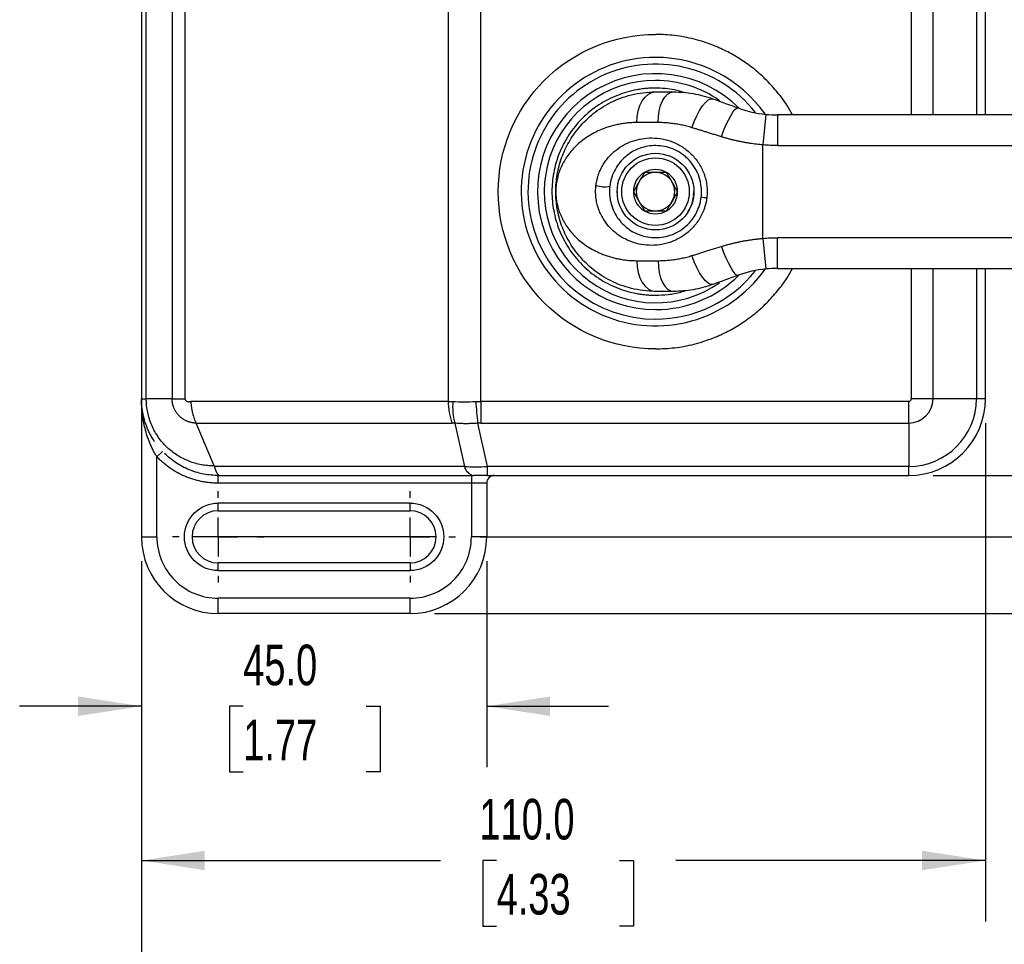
# Model space of a CAD drawing. Header units: millimetres. Extents: x 16 to 683, y 16 to 524.
# Tile 3 of 7: x 300 to 428, y 115 to 235. Entities that reach past the tile are written whole.
import ezdxf

# ---------------------------------------------------------------- set-up
doc = ezdxf.new("R2010")
doc.units = ezdxf.units.MM
doc.header["$LTSCALE"] = 2.5
doc.linetypes.add('CENTERX2', pattern=[20.32, 12.7, -2.54, 2.54, -2.54])
doc.layers.add('CENTER', color=40, linetype='CENTERX2')
doc.layers.add('DIMENSIONS', color=140, linetype='Continuous', lineweight=25)
doc.styles.add('SLDTEXTSTYLE0', font='TXT', dxfattribs={"width": 0.7})
doc.dimstyles.new('SLDDIMSTYLE1', dxfattribs={"dimtxt": 5.39502, "dimasz": 8.255, "dimexe": 0, "dimexo": 0.0625, "dimgap": 1.348755, "dimtad": 0, "dimtih": 1, "dimtoh": 1, "dimrnd": 1e-09, "dimzin": 4, "dimdsep": 46, "dimtxsty": 'SLDTEXTSTYLE0', "dimsah": 1, "dimcen": 0.09, "dimadec": 0, "dimazin": 1, "dimtfac": 1, "dimtofl": 0, "dimtmove": 0, "dimatfit": 3, "dimfxl": 0, "dimfrac": 2, "dimtolj": 1, "dimtzin": 12, "dimarcsym": 0})
doc.dimstyles.new('SLDDIMSTYLE2', dxfattribs={"dimtxt": 5.39502, "dimasz": 8.255, "dimexe": 0, "dimexo": 0.0625, "dimgap": 1.348755, "dimtad": 0, "dimtih": 1, "dimtoh": 1, "dimrnd": 1e-09, "dimzin": 4, "dimdsep": 46, "dimtxsty": 'SLDTEXTSTYLE0', "dimsah": 1, "dimcen": 0.09, "dimadec": 0, "dimazin": 1, "dimtfac": 1, "dimtmove": 0, "dimatfit": 0, "dimfxl": 0, "dimfrac": 2, "dimtolj": 1, "dimtzin": 12, "dimarcsym": 0})

# ---------------------------------------------------------------- blocks, each defined once
blk = doc.blocks.new('_D_1')
at = {"layer": 'DIMENSIONS'}
for p, q in [((419.03, 249.97), (507.91, 249.97)), ((499.98, 249.97), (499.98, 222.05)), ((491.96, 212.27), (490.15, 212.27)), ((490.15, 212.27), (490.15, 203.7)), ((507.99, 212.27), (509.8, 212.27)), ((509.8, 212.27), (509.8, 203.7)), ((490.15, 203.7), (491.96, 203.7)), ((509.8, 203.7), (507.99, 203.7)), ((499.98, 175.97), (499.98, 202.49)), ((419.03, 175.97), (507.91, 175.97))]:
    blk.add_line(p, q, dxfattribs=at)
for points in [[(499.98, 249.97), (498.71, 241.71), (501.25, 241.71)], [(499.98, 175.97), (501.25, 184.22), (498.71, 184.22)]]:
    blk.add_solid(points, dxfattribs=at)
at = {"layer": 'DIMENSIONS', "char_height": 5.292, "attachment_point": 1, "style": 'SLDTEXTSTYLE0'}
for s, insert in [('74.0', (491.96, 220.3)), ('2.91', (491.96, 210.52))]:
    blk.add_mtext(s, dxfattribs=dict(at, insert=insert))
blk = doc.blocks.new('_D_2')
at = {"layer": 'DIMENSIONS'}
for p, q in [((359.97, 257.97), (535.33, 257.97)), ((527.39, 257.97), (527.39, 222.05)), ((519.37, 212.27), (517.56, 212.27)), ((517.56, 212.27), (517.56, 203.7)), ((535.41, 212.27), (537.22, 212.27)), ((537.22, 212.27), (537.22, 203.7)), ((517.56, 203.7), (519.37, 203.7)), ((537.22, 203.7), (535.41, 203.7)), ((527.39, 167.97), (527.39, 202.49)), ((359.97, 167.97), (535.33, 167.97))]:
    blk.add_line(p, q, dxfattribs=at)
for points in [[(527.39, 257.97), (526.12, 249.71), (528.66, 249.71)], [(527.39, 167.97), (528.66, 176.22), (526.12, 176.22)]]:
    blk.add_solid(points, dxfattribs=at)
at = {"layer": 'DIMENSIONS', "char_height": 5.292, "attachment_point": 1, "style": 'SLDTEXTSTYLE0'}
for s, insert in [('90.0', (519.37, 220.3)), ('3.54', (519.37, 210.52))]:
    blk.add_mtext(s, dxfattribs=dict(at, insert=insert))
blk = doc.blocks.new('_D_3')
at = {"layer": 'DIMENSIONS'}
for p, q in [((354.03, 267.97), (560.97, 267.97)), ((553.04, 267.97), (553.04, 222.05)), ((545.02, 212.27), (543.21, 212.27)), ((543.21, 212.27), (543.21, 203.7)), ((561.05, 212.27), (562.86, 212.27)), ((562.86, 212.27), (562.86, 203.7)), ((543.21, 203.7), (545.02, 203.7)), ((562.86, 203.7), (561.05, 203.7)), ((553.04, 157.97), (553.04, 202.49)), ((354.03, 157.97), (560.97, 157.97))]:
    blk.add_line(p, q, dxfattribs=at)
for points in [[(553.04, 267.97), (551.77, 259.71), (554.31, 259.71)], [(553.04, 157.97), (554.31, 166.22), (551.77, 166.22)]]:
    blk.add_solid(points, dxfattribs=at)
at = {"layer": 'DIMENSIONS', "char_height": 5.292, "attachment_point": 1, "style": 'SLDTEXTSTYLE0'}
for s, insert in [('110.0', (542.78, 220.3)), ('4.33', (545.02, 210.52))]:
    blk.add_mtext(s, dxfattribs=dict(at, insert=insert))
blk = doc.blocks.new('_D_4')
at = {"layer": 'DIMENSIONS'}
for p, q in [((315.86, 164.79), (315.86, 137.95)), ((360.86, 164.79), (360.86, 137.95)), ((315.86, 145.89), (299.98, 145.89)), ((329.12, 145.89), (327.31, 145.89)), ((327.31, 145.89), (327.31, 137.32)), ((345.16, 145.89), (346.97, 145.89)), ((346.97, 145.89), (346.97, 137.32)), ((360.86, 145.89), (376.73, 145.89)), ((327.31, 137.32), (329.12, 137.32)), ((346.97, 137.32), (345.16, 137.32))]:
    blk.add_line(p, q, dxfattribs=at)
for points in [[(315.86, 145.89), (307.6, 147.16), (307.6, 144.62)], [(360.86, 145.89), (369.11, 144.62), (369.11, 147.16)]]:
    blk.add_solid(points, dxfattribs=at)
at = {"layer": 'DIMENSIONS', "char_height": 5.292, "attachment_point": 1, "style": 'SLDTEXTSTYLE0'}
for s, insert in [('45.0', (329.12, 153.92)), ('1.77', (329.12, 144.14))]:
    blk.add_mtext(s, dxfattribs=dict(at, insert=insert))
blk = doc.blocks.new('_D_5')
at = {"layer": 'DIMENSIONS'}
for p, q in [((425.86, 182.79), (425.86, 117.85)), ((315.86, 164.79), (315.86, 117.85)), ((315.86, 125.78), (354.84, 125.78)), ((362.15, 125.78), (360.34, 125.78)), ((360.34, 125.78), (360.34, 117.21)), ((378.18, 125.78), (380, 125.78)), ((380, 125.78), (380, 117.21)), ((425.86, 125.78), (385.49, 125.78)), ((360.34, 117.21), (362.15, 117.21)), ((380, 117.21), (378.18, 117.21))]:
    blk.add_line(p, q, dxfattribs=at)
for points in [[(315.86, 125.78), (324.11, 124.51), (324.11, 127.05)], [(425.86, 125.78), (417.6, 127.05), (417.6, 124.51)]]:
    blk.add_solid(points, dxfattribs=at)
at = {"layer": 'DIMENSIONS', "char_height": 5.292, "attachment_point": 1, "style": 'SLDTEXTSTYLE0'}
for s, insert in [('110.0', (359.91, 133.81)), ('4.33', (362.15, 124.03))]:
    blk.add_mtext(s, dxfattribs=dict(at, insert=insert))
blk = doc.blocks.new('_D_6')
at = {"layer": 'DIMENSIONS'}
for p, q in [((485.86, 203.79), (485.86, 95.03)), ((315.86, 164.79), (315.86, 95.03)), ((315.86, 102.97), (374.77, 102.97)), ((382.08, 102.97), (380.27, 102.97)), ((380.27, 102.97), (380.27, 94.39)), ((398.11, 102.97), (399.92, 102.97)), ((399.92, 102.97), (399.92, 94.39)), ((485.86, 102.97), (405.42, 102.97)), ((380.27, 94.39), (382.08, 94.39)), ((399.92, 94.39), (398.11, 94.39))]:
    blk.add_line(p, q, dxfattribs=at)
for points in [[(315.86, 102.97), (324.11, 101.7), (324.11, 104.24)], [(485.86, 102.97), (477.6, 104.24), (477.6, 101.7)]]:
    blk.add_solid(points, dxfattribs=at)
at = {"layer": 'DIMENSIONS', "char_height": 5.292, "attachment_point": 1, "style": 'SLDTEXTSTYLE0'}
for s, insert in [('170.0', (379.84, 111)), ('6.69', (382.08, 101.21))]:
    blk.add_mtext(s, dxfattribs=dict(at, insert=insert))
blk = doc.blocks.new('SW_CENTERMARKSYMBOL_0')
at = {"layer": 'CENTER', "color": 0}
for p, q in [((0, 5.08), (0, 5.94)), ((0, 0), (0, 2.54)), ((-5.08, 0), (-5.94, 0)), ((0, 0), (-2.54, 0)), ((0, 0), (0, -2.54)), ((0, 0), (2.54, 0)), ((5.08, 0), (5.94, 0)), ((0, -5.08), (0, -5.94))]:
    blk.add_line(p, q, dxfattribs=at)
blk = doc.blocks.new('SW_CENTERMARKSYMBOL_1')
at = {"layer": 'CENTER', "color": 0}
for p, q in [((0, 5.08), (0, 5.94)), ((0, 0), (0, 2.54)), ((0, 0), (-2.54, 0)), ((0, 0), (0, -2.54)), ((0, 0), (2.54, 0)), ((5.08, 0), (5.94, 0)), ((-5.08, 0), (-5.94, 0)), ((0, -5.08), (0, -5.94))]:
    blk.add_line(p, q, dxfattribs=at)

msp = doc.modelspace()

# ---------------------------------------------------------------- linework, layer by layer
for p, q in [((355.849, 240.31), (355.849, 185.624)), ((360.075, 185.624), (360.075, 240.31)), ((315.858, 239.967), (315.858, 185.967)), ((316.485, 185.967), (316.485, 239.967)), ((319.851, 239.967), (319.851, 185.967)), ((321.534, 185.966), (321.534, 239.967)), ((416.202, 239.967), (416.202, 222.967)), ((419.03, 222.967), (419.03, 239.967)), ((424.687, 239.967), (424.687, 222.967)), ((425.858, 222.967), (425.858, 239.967)), ((397.256, 223.041), (396.858, 219.061)), ((398.746, 222.967), (398.746, 218.967)), ((405.062, 222.967), (398.746, 222.967)), ((458.102, 222.967), (405.062, 222.967)), ((383.188, 221.967), (380.424, 221.967)), ((396.858, 206.873), (396.858, 219.061)), ((398.746, 218.967), (458.102, 218.967)), ((377.858, 212.967), (377.873, 212.811)), ((387.814, 212.483), (387.858, 212.967)), ((396.858, 206.873), (397.256, 202.893)), ((458.102, 206.967), (398.746, 206.967)), ((398.746, 202.967), (398.746, 206.967)), ((380.424, 203.967), (383.188, 203.967)), ((398.746, 202.967), (405.062, 202.967)), ((405.063, 202.967), (458.102, 202.967)), ((416.202, 202.967), (416.202, 185.967)), ((419.03, 185.967), (419.03, 202.967)), ((424.687, 202.967), (424.687, 185.967)), ((425.858, 185.967), (425.858, 202.967)), ((315.858, 185.967), (316.485, 185.967)), ((315.858, 185.967), (315.858, 167.967)), ((319.851, 185.967), (316.485, 185.967)), ((355.849, 185.624), (322.284, 185.624)), ((415.858, 185.624), (360.075, 185.624)), ((360.075, 185.624), (360.075, 182.796)), ((415.858, 182.796), (415.858, 185.624)), ((419.03, 185.967), (416.202, 185.967)), ((424.687, 185.967), (419.03, 185.967)), ((425.858, 185.967), (424.687, 185.967)), ((322.973, 182.796), (356.344, 182.796)), ((325.328, 177.223), (322.98, 182.779)), ((356.7, 182.783), (357.952, 177.139)), ((360.94, 177.139), (359.689, 182.783)), ((360.075, 182.796), (415.858, 182.796)), ((415.858, 182.796), (415.858, 177.139)), ((317.858, 178.417), (318.586, 179.104)), ((317.858, 167.967), (317.858, 178.417)), ((357.952, 177.139), (325.357, 177.139)), ((415.858, 177.139), (360.94, 177.139)), ((360.94, 175.967), (360.94, 177.139)), ((415.858, 175.967), (415.858, 177.139)), ((325.858, 175.967), (359.147, 175.967)), ((325.858, 174.967), (325.858, 175.967)), ((358.858, 175.967), (358.858, 174.967)), ((360.94, 175.967), (415.858, 175.967)), ((358.858, 174.967), (325.858, 174.967)), ((360.858, 174.967), (358.858, 174.967)), ((358.858, 174.967), (358.858, 167.967)), ((360.858, 174.967), (360.858, 167.967)), ((350.858, 172.367), (325.858, 172.367)), ((325.858, 171.367), (325.858, 172.367)), ((350.858, 171.367), (350.858, 172.367)), ((325.858, 171.367), (350.858, 171.367)), ((315.858, 167.967), (317.858, 167.967)), ((360.858, 167.967), (358.858, 167.967)), ((350.858, 164.567), (325.858, 164.567)), ((325.858, 163.567), (325.858, 164.567)), ((350.858, 164.567), (350.858, 163.567)), ((325.858, 163.567), (350.858, 163.567)), ((350.858, 159.967), (325.858, 159.967)), ((325.858, 157.967), (325.858, 159.967)), ((350.858, 157.967), (350.858, 159.967)), ((350.858, 157.967), (325.858, 157.967))]:
    msp.add_line(p, q)
at = {"flags": 128}
for points in [[(380.424, 221.967), (380.47, 222.748), (380.609, 223.498), (380.834, 224.19), (381.137, 224.796), (381.506, 225.293), (381.927, 225.663), (382.383, 225.89), (382.858, 225.967)], [(383.188, 221.967), (383.227, 222.748), (383.343, 223.498), (383.53, 224.19), (383.782, 224.796), (384.088, 225.293), (384.439, 225.663), (384.818, 225.89), (385.214, 225.967)], [(387.605, 221.304), (387.89, 222.097), (388.223, 222.854), (388.59, 223.543), (388.974, 224.133), (389.358, 224.597), (389.724, 224.915), (390.058, 225.072), (390.344, 225.063)], [(391.445, 220.113), (391.73, 220.88), (392.036, 221.614), (392.351, 222.286), (392.662, 222.867), (392.956, 223.333), (393.219, 223.664), (393.442, 223.846), (393.615, 223.872)], [(391.445, 205.821), (391.73, 205.055), (392.036, 204.32), (392.351, 203.648), (392.662, 203.068), (392.956, 202.602), (393.219, 202.271), (393.442, 202.089), (393.615, 202.063)], [(390.344, 200.872), (390.058, 200.862), (389.724, 201.02), (389.358, 201.338), (388.974, 201.802), (388.59, 202.391), (388.223, 203.08), (387.89, 203.838), (387.605, 204.631)], [(380.424, 203.967), (380.47, 203.187), (380.609, 202.437), (380.834, 201.745), (381.137, 201.139), (381.506, 200.641), (381.927, 200.272), (382.383, 200.044), (382.858, 199.967)], [(383.188, 203.967), (383.227, 203.187), (383.343, 202.437), (383.53, 201.745), (383.782, 201.139), (384.088, 200.641), (384.439, 200.272), (384.818, 200.044), (385.214, 199.967)]]:
    msp.add_lwpolyline(points, dxfattribs=at)
for radius in [5, 4.4]:
    msp.add_circle((382.858, 212.967), radius)
for centre, radius, start, end in [((382.858, 212.967), 17.5, 90, 324.64686), ((382.858, 212.967), 17.5, 35.34796, 90), ((382.858, 212.967), 16.621, 38.34612, 270), ((382.858, 212.967), 15.379, 44.69095, 270), ((382.858, 212.967), 14.5, 90, 305.02789), ((382.858, 212.967), 14.5, 54.80953, 90), ((398.746, 237.967), 15, 264.29921, 270), ((382.858, 212.967), 2.887, 60, 120), ((382.858, 212.967), 2.887, 120, 180), ((382.858, 212.967), 2.5, 90, 150), ((382.858, 212.967), 2.5, 30, 90), ((382.858, 212.967), 2.887, 360, 60), ((376.197, 216.763), 3.173, 249.77992, 282.78599), ((382.858, 212.967), 2.5, 150, 210), ((382.858, 212.967), 2.5, 330, 30), ((382.858, 212.967), 2.887, 180, 240), ((382.858, 212.967), 2.887, 300, 360), ((389.972, 217.278), 5.121, 257.00015, 265.19077), ((382.858, 212.967), 2.5, 210, 270), ((382.858, 212.967), 2.5, 270, 330), ((382.858, 212.967), 2.887, 240, 300), ((398.746, 187.967), 15, 90, 95.70079), ((382.858, 212.967), 16.621, 270, 321.49607), ((382.858, 212.967), 15.379, 270, 314.98611), ((363.364, 185.482), 7.517, 178.91774, 200.94078), ((364.8, 184.948), 8.384, 175.45786, 194.9614), ((406.162, 188.446), 46.817, 183.47144, 186.94783), ((415.858, 185.967), 3.172, 270, 0), ((415.858, 185.967), 8.828, 270, 0), ((415.858, 185.967), 10, 270, 0), ((359.483, 177.506), 1.575, 193.46947, 257.68139), ((361.858, 174.967), 1, 90, 180), ((325.858, 167.967), 3.4, 90, 270), ((350.858, 167.967), 3.4, 270, 90), ((325.858, 167.967), 10, 180, 270), ((350.858, 167.967), 10, 270, 0)]:
    msp.add_arc(centre, radius, start, end)
for points, knots in [([(382.858, 192.467), (377.422, 192.467), (372.207, 194.627), (364.518, 202.316), (362.358, 207.531), (362.358, 218.404), (364.518, 223.619), (372.207, 231.307), (377.422, 233.467), (382.858, 233.467)], [0, 0, 0, 0, 0.25, 0.25, 0.5, 0.5, 0.75, 0.75, 1, 1, 1, 1]), ([(400.728, 222.967), (400.498, 223.378), (399.923, 224.403), (398.794, 225.914), (397.381, 227.489), (395.807, 228.907), (394.108, 230.147), (392.305, 231.201), (390.242, 232.141), (387.921, 232.886), (385.384, 233.378), (383.692, 233.438), (382.858, 233.467)], [0, 0, 0, 0, 0.0648983, 0.1621834, 0.2594932, 0.3567783, 0.4540882, 0.5493463, 0.6446288, 0.7664825, 0.8850239, 1, 1, 1, 1]), ([(382.858, 226.467), (382.741, 226.466), (382.505, 226.465), (382.153, 226.45), (381.801, 226.427), (381.45, 226.395), (381.099, 226.354), (380.75, 226.303), (380.088, 226.19), (379.122, 225.962), (377.864, 225.533), (376.638, 224.975), (375.05, 224.048), (373.244, 222.581), (371.491, 220.422), (370.237, 218.003), (369.514, 215.487), (369.283, 212.967), (369.514, 210.448), (370.237, 207.932), (371.491, 205.512), (373.244, 203.353), (375.05, 201.887), (376.638, 200.96), (377.864, 200.402), (379.122, 199.972), (380.174, 199.725), (381.011, 199.589), (381.624, 199.519), (382.241, 199.475), (382.652, 199.47), (382.858, 199.467)], [0, 0, 0, 0, 0.0083428, 0.0166719, 0.0249929, 0.0333116, 0.0416337, 0.0499648, 0.0583107, 0.0892004, 0.1201024, 0.1522798, 0.1844697, 0.2501185, 0.3157674, 0.3800521, 0.4417709, 0.5000017, 0.5582325, 0.6199512, 0.6842359, 0.7498848, 0.8155337, 0.8477111, 0.8799009, 0.9107906, 0.9416927, 0.9562825, 0.9708432, 0.9854055, 1, 1, 1, 1]), ([(369.858, 212.967), (369.858, 213.71), (369.922, 214.456), (370.178, 215.928), (370.369, 216.653), (370.878, 218.071), (371.197, 218.764), (371.968, 220.109), (372.422, 220.761), (373.216, 221.696), (373.5, 222), (374.1, 222.583), (374.418, 222.864), (375.425, 223.667), (376.168, 224.152), (377.407, 224.778), (377.842, 224.97), (378.752, 225.311), (379.224, 225.459), (380.69, 225.825), (381.736, 225.967), (382.858, 225.967)], [0, 0, 0, 0, 0.125, 0.125, 0.25, 0.25, 0.375, 0.375, 0.5, 0.5, 0.5625, 0.5625, 0.625, 0.625, 0.75, 0.75, 0.8125, 0.8125, 0.875, 0.875, 1, 1, 1, 1]), ([(386.723, 225.837), (386.257, 225.989), (385.006, 226.396), (383.686, 226.44), (382.858, 226.467)], [0, 0, 0, 0, 0.372668, 1, 1, 1, 1]), ([(385.214, 225.967), (386.053, 225.967), (386.902, 225.897), (388.614, 225.603), (389.477, 225.378), (390.344, 225.063)], [0, 0, 0, 0, 0.5, 0.5, 1, 1, 1, 1]), ([(380.424, 221.967), (380.317, 221.966), (380.101, 221.965), (379.781, 221.952), (379.461, 221.931), (379.141, 221.902), (378.823, 221.865), (378.505, 221.819), (378.189, 221.765), (377.874, 221.702), (377.561, 221.632), (377.25, 221.553), (376.941, 221.466), (376.635, 221.37), (376.331, 221.266), (376.031, 221.154), (375.522, 220.948), (374.821, 220.614), (373.967, 220.109), (373.157, 219.522), (372.441, 218.884), (371.814, 218.206), (371.297, 217.525), (370.85, 216.803), (370.496, 216.081), (370.211, 215.316), (370.04, 214.671), (369.937, 214.09), (369.873, 213.568), (369.864, 213.181), (369.858, 212.967)], [0, 0, 0, 0, 0.0152871, 0.0307566, 0.0464148, 0.0622674, 0.0783202, 0.0945785, 0.1110476, 0.1277326, 0.1446384, 0.1617695, 0.1791305, 0.1967257, 0.2145593, 0.2326351, 0.2509571, 0.3086338, 0.3694508, 0.4334898, 0.5008211, 0.5616029, 0.6256099, 0.6849922, 0.7496842, 0.8084237, 0.874382, 0.9069094, 0.9487822, 1, 1, 1, 1]), ([(387.605, 221.304), (387.495, 221.337), (387.274, 221.404), (386.942, 221.494), (386.607, 221.576), (386.271, 221.651), (385.934, 221.718), (385.594, 221.776), (385.253, 221.827), (384.911, 221.871), (384.568, 221.906), (384.224, 221.933), (383.879, 221.953), (383.533, 221.965), (383.304, 221.967), (383.188, 221.967)], [0, 0, 0, 0, 0.0738899, 0.1481436, 0.2228017, 0.2979038, 0.3734892, 0.4495962, 0.5262624, 0.6035244, 0.6814183, 0.7599791, 0.839241, 0.9192372, 1, 1, 1, 1]), ([(391.445, 220.113), (391.27, 220.167), (390.923, 220.275), (390.411, 220.434), (389.911, 220.589), (389.425, 220.74), (388.951, 220.887), (388.49, 221.029), (388.043, 221.168), (387.75, 221.259), (387.605, 221.304)], [0, 0, 0, 0, 0.134719, 0.2666607, 0.3958253, 0.522213, 0.6458241, 0.7666587, 0.8847173, 1, 1, 1, 1]), ([(375.101, 213.785), (375.109, 213.847), (375.125, 213.971), (375.155, 214.155), (375.191, 214.339), (375.232, 214.523), (375.277, 214.706), (375.329, 214.888), (375.385, 215.07), (375.502, 215.411), (375.707, 215.902), (376.028, 216.494), (376.398, 217.044), (376.935, 217.701), (377.696, 218.413), (378.72, 219.087), (379.856, 219.59), (381.079, 219.903), (382.387, 220.005), (383.728, 219.879), (385.082, 219.49), (386.378, 218.835), (387.56, 217.896), (388.376, 216.897), (388.889, 215.997), (389.197, 215.279), (389.422, 214.528), (389.536, 213.88), (389.582, 213.357), (389.593, 212.963), (389.582, 212.568), (389.556, 212.306), (389.542, 212.175)], [0, 0, 0, 0, 0.0075518, 0.0151671, 0.0228605, 0.0306459, 0.0385371, 0.0465471, 0.0546882, 0.0629725, 0.0932982, 0.1254945, 0.1561446, 0.1881746, 0.2503713, 0.3129808, 0.3752027, 0.438584, 0.5000703, 0.5636002, 0.6247384, 0.6871029, 0.7493725, 0.811979, 0.8432788, 0.8744283, 0.905794, 0.9370937, 0.9528483, 0.9685453, 0.984243, 1, 1, 1, 1]), ([(396.858, 219.061), (396.717, 219.074), (396.434, 219.099), (396.011, 219.146), (395.589, 219.199), (395.168, 219.26), (394.748, 219.327), (394.329, 219.401), (393.912, 219.482), (393.496, 219.57), (393.082, 219.664), (392.67, 219.766), (392.26, 219.875), (391.851, 219.99), (391.581, 220.072), (391.445, 220.113)], [0, 0, 0, 0, 0.0766052, 0.153189, 0.2297718, 0.3063739, 0.3830156, 0.4597173, 0.5364993, 0.6133816, 0.6903845, 0.767528, 0.8448318, 0.922316, 1, 1, 1, 1]), ([(388.858, 212.967), (388.858, 213.395), (388.813, 213.817), (388.634, 214.646), (388.499, 215.056), (388.152, 215.823), (387.94, 216.185), (387.442, 216.862), (387.163, 217.167), (386.71, 217.573), (386.552, 217.7), (386.226, 217.937), (386.056, 218.048), (385.539, 218.35), (385.187, 218.51), (384.47, 218.76), (384.102, 218.849), (383.368, 218.957), (383.008, 218.976), (382.301, 218.952), (381.953, 218.909), (381.276, 218.765), (380.952, 218.666), (380.33, 218.419), (380.032, 218.271), (379.461, 217.924), (379.189, 217.726), (378.683, 217.289), (378.446, 217.048), (378.008, 216.515), (377.804, 216.22), (377.447, 215.584), (377.292, 215.242), (377.042, 214.49), (376.949, 214.091), (376.9, 213.669)], [0, 0, 0, 0, 0.0625, 0.0625, 0.125, 0.125, 0.1875, 0.1875, 0.25, 0.25, 0.28125, 0.28125, 0.3125, 0.3125, 0.375, 0.375, 0.4375, 0.4375, 0.5, 0.5, 0.5625, 0.5625, 0.625, 0.625, 0.6875, 0.6875, 0.75, 0.75, 0.8125, 0.8125, 0.875, 0.875, 0.9375, 0.9375, 1, 1, 1, 1]), ([(389.542, 212.175), (389.531, 212.088), (389.509, 211.914), (389.462, 211.656), (389.407, 211.4), (389.341, 211.147), (389.265, 210.895), (389.124, 210.484), (388.883, 209.924), (388.496, 209.25), (388.041, 208.626), (387.353, 207.873), (386.362, 207.089), (385.051, 206.43), (383.699, 206.053), (382.348, 205.927), (381.05, 206.039), (379.817, 206.357), (378.687, 206.865), (377.663, 207.548), (376.758, 208.403), (376.113, 209.277), (375.686, 210.078), (375.414, 210.742), (375.209, 211.447), (375.1, 212.084), (375.057, 212.6), (375.047, 212.996), (375.059, 213.393), (375.087, 213.654), (375.101, 213.785)], [0, 0, 0, 0, 0.0104547, 0.0208834, 0.031303, 0.0417306, 0.0521831, 0.0626775, 0.0938571, 0.1251926, 0.1562227, 0.1875132, 0.2500102, 0.3124949, 0.3748217, 0.4361278, 0.4997587, 0.5616392, 0.6245641, 0.6870251, 0.7490086, 0.8115597, 0.8438309, 0.8742127, 0.9063622, 0.9368738, 0.9527172, 0.9684163, 0.9841258, 1, 1, 1, 1]), ([(369.858, 212.967), (369.859, 212.871), (369.861, 212.686), (369.877, 212.419), (369.898, 212.174), (369.925, 211.95), (369.955, 211.748), (369.986, 211.568), (370.062, 211.183), (370.211, 210.619), (370.496, 209.854), (370.851, 209.132), (371.297, 208.409), (371.814, 207.728), (372.441, 207.05), (373.157, 206.413), (373.967, 205.826), (374.821, 205.321), (375.603, 204.948), (376.287, 204.68), (376.858, 204.49), (377.438, 204.329), (378.025, 204.197), (378.618, 204.095), (379.216, 204.022), (379.815, 203.976), (380.222, 203.97), (380.424, 203.967)], [0, 0, 0, 0, 0.0230968, 0.0444771, 0.0641408, 0.0820879, 0.0983185, 0.1128325, 0.12563, 0.1915866, 0.2503282, 0.3150185, 0.3744028, 0.4384081, 0.499192, 0.5665221, 0.6305608, 0.6913784, 0.7490567, 0.7832064, 0.8165027, 0.8489722, 0.8806435, 0.9115475, 0.9417173, 0.9711887, 1, 1, 1, 1]), ([(382.858, 199.967), (381.736, 199.967), (380.69, 200.11), (379.224, 200.476), (378.752, 200.623), (377.842, 200.964), (377.407, 201.156), (376.168, 201.783), (375.425, 202.268), (374.418, 203.071), (374.1, 203.351), (373.5, 203.934), (373.216, 204.238), (372.422, 205.173), (371.968, 205.825), (371.197, 207.17), (370.878, 207.864), (370.369, 209.282), (370.178, 210.006), (369.922, 211.479), (369.858, 212.224), (369.858, 212.967)], [0, 0, 0, 0, 0.125, 0.125, 0.1875, 0.1875, 0.25, 0.25, 0.375, 0.375, 0.4375, 0.4375, 0.5, 0.5, 0.625, 0.625, 0.75, 0.75, 0.875, 0.875, 1, 1, 1, 1]), ([(376.858, 212.967), (376.858, 212.756), (376.87, 212.544), (376.915, 212.121), (376.948, 211.914), (377.076, 211.314), (377.201, 210.933), (377.503, 210.235), (377.681, 209.914), (378.08, 209.321), (378.298, 209.054), (378.766, 208.566), (379.017, 208.346), (379.553, 207.949), (379.839, 207.772), (380.434, 207.469), (380.744, 207.342), (381.392, 207.139), (381.731, 207.064), (382.423, 206.973), (382.776, 206.957), (383.501, 206.991), (383.87, 207.041), (384.6, 207.213), (384.963, 207.335), (385.679, 207.657), (386.024, 207.855), (386.678, 208.323), (386.99, 208.597), (387.549, 209.203), (387.798, 209.535), (388.122, 210.079), (388.221, 210.267), (388.397, 210.649), (388.474, 210.845), (388.677, 211.444), (388.771, 211.862), (388.82, 212.288)], [0, 0, 0, 0, 0.03125, 0.03125, 0.0625, 0.0625, 0.125, 0.125, 0.1875, 0.1875, 0.25, 0.25, 0.3125, 0.3125, 0.375, 0.375, 0.4375, 0.4375, 0.5, 0.5, 0.5625, 0.5625, 0.625, 0.625, 0.6875, 0.6875, 0.75, 0.75, 0.8125, 0.8125, 0.875, 0.875, 0.90625, 0.90625, 0.9375, 0.9375, 1, 1, 1, 1]), ([(385.745, 212.967), (385.506, 212.552), (385.265, 212.136), (384.782, 211.298), (384.541, 210.882), (384.302, 210.467)], [0, 0, 0, 0, 0.5, 0.5, 1, 1, 1, 1]), ([(387.131, 210.399), (387.264, 210.638), (387.555, 211.158), (387.759, 211.809), (387.789, 212.204), (387.795, 212.277)], [0, 0, 0, 0, 0.4078752, 0.8900206, 1, 1, 1, 1]), ([(391.445, 205.821), (391.592, 205.866), (391.885, 205.955), (392.328, 206.079), (392.773, 206.195), (393.22, 206.303), (393.669, 206.403), (394.12, 206.494), (394.573, 206.578), (395.027, 206.653), (395.483, 206.721), (395.94, 206.78), (396.399, 206.832), (396.705, 206.86), (396.858, 206.873)], [0, 0, 0, 0, 0.08414842, 0.16806415, 0.2517722, 0.33529777, 0.41866621, 0.50190301, 0.58503381, 0.66808432, 0.75108034, 0.83404771, 0.91701231, 1, 1, 1, 1]), ([(387.605, 204.631), (387.771, 204.682), (388.107, 204.786), (388.622, 204.946), (389.153, 205.111), (389.702, 205.281), (390.268, 205.456), (390.85, 205.637), (391.245, 205.759), (391.445, 205.821)], [0, 0, 0, 0, 0.1319783, 0.2675823, 0.4068123, 0.5496687, 0.6961519, 0.8462622, 1, 1, 1, 1]), ([(383.188, 203.967), (383.304, 203.968), (383.533, 203.97), (383.879, 203.982), (384.224, 204.001), (384.568, 204.029), (384.911, 204.064), (385.253, 204.107), (385.594, 204.158), (385.934, 204.217), (386.271, 204.284), (386.607, 204.358), (386.942, 204.441), (387.274, 204.531), (387.495, 204.597), (387.605, 204.631)], [0, 0, 0, 0, 0.0807628, 0.160759, 0.2400209, 0.3185817, 0.3964756, 0.4737376, 0.5504038, 0.6265108, 0.7020962, 0.7771983, 0.8518564, 0.9261101, 1, 1, 1, 1]), ([(382.858, 192.467), (383.692, 192.497), (385.384, 192.556), (387.921, 193.049), (390.242, 193.794), (392.305, 194.734), (394.108, 195.787), (395.807, 197.027), (397.381, 198.445), (398.794, 200.021), (399.923, 201.532), (400.498, 202.557), (400.728, 202.967)], [0, 0, 0, 0, 0.1149652, 0.2334958, 0.355371, 0.4506292, 0.5459115, 0.6431966, 0.7405064, 0.8377915, 0.9351013, 1, 1, 1, 1]), ([(390.344, 200.872), (389.477, 200.556), (388.614, 200.332), (386.902, 200.037), (386.053, 199.967), (385.214, 199.967)], [0, 0, 0, 0, 0.5, 0.5, 1, 1, 1, 1]), ([(382.858, 199.467), (383.406, 199.489), (384.52, 199.533), (385.875, 199.766), (386.65, 200.03), (386.889, 200.112)], [0, 0, 0, 0, 0.4013816, 0.8152117, 1, 1, 1, 1]), ([(317.566, 180.378), (317.512, 180.461), (317.402, 180.626), (317.248, 180.879), (317.1, 181.138), (316.919, 181.478), (316.714, 181.908), (316.497, 182.436), (316.308, 182.983), (316.149, 183.55), (316.022, 184.134), (315.929, 184.733), (315.87, 185.346), (315.862, 185.759), (315.858, 185.967)], [0, 0, 0, 0, 0.050043, 0.1001432, 0.1503007, 0.2005156, 0.2951301, 0.3912644, 0.4889187, 0.5880934, 0.6887886, 0.7910046, 0.8947417, 1, 1, 1, 1]), ([(317.858, 178.417), (317.819, 178.481), (317.738, 178.612), (317.62, 178.814), (317.502, 179.025), (317.385, 179.247), (317.269, 179.478), (317.155, 179.72), (317.043, 179.971), (316.849, 180.432), (316.589, 181.145), (316.322, 182.072), (316.111, 183.049), (315.988, 183.857), (315.914, 184.581), (315.869, 185.225), (315.862, 185.704), (315.858, 185.967)], [0, 0, 0, 0, 0.0275288, 0.0561156, 0.0857709, 0.1165042, 0.148324, 0.1812381, 0.2152532, 0.2503758, 0.367597, 0.4999796, 0.6162594, 0.7500777, 0.8144588, 0.8977665, 1, 1, 1, 1]), ([(325.328, 177.223), (325.313, 177.223), (325.293, 177.223), (325.259, 177.222), (325.206, 177.222), (325.154, 177.223), (325.049, 177.224), (324.979, 177.226), (324.769, 177.234), (324.63, 177.243), (324.212, 177.279), (323.937, 177.316), (323.119, 177.465), (322.583, 177.617), (321.523, 178.03), (321.016, 178.287), (320.058, 178.896), (319.604, 179.251), (318.761, 180.057), (318.381, 180.501), (317.718, 181.455), (317.432, 181.966), (317.08, 182.785), (316.976, 183.063), (316.8, 183.624), (316.726, 183.908), (316.607, 184.483), (316.562, 184.774), (316.516, 185.218), (316.504, 185.367), (316.493, 185.592), (316.49, 185.667), (316.487, 185.78), (316.486, 185.836), (316.485, 185.902), (316.485, 185.93), (316.485, 185.949), (316.485, 185.96), (316.485, 185.967)], [0, 0, 0, 0, 0.0039062, 0.0039062, 0.0078125, 0.015625, 0.015625, 0.03125, 0.03125, 0.0625, 0.0625, 0.125, 0.125, 0.25, 0.25, 0.375, 0.375, 0.5, 0.5, 0.625, 0.625, 0.75, 0.75, 0.8125, 0.8125, 0.875, 0.875, 0.9375, 0.9375, 0.96875, 0.96875, 0.984375, 0.984375, 0.9921875, 0.9960937, 0.9980469, 0.9980469, 1, 1, 1, 1]), ([(322.98, 182.779), (322.919, 182.782), (322.8, 182.788), (322.622, 182.809), (322.449, 182.838), (322.279, 182.876), (322.115, 182.923), (321.955, 182.977), (321.8, 183.038), (321.651, 183.106), (321.508, 183.18), (321.37, 183.26), (321.239, 183.345), (321.114, 183.435), (320.995, 183.53), (320.882, 183.628), (320.776, 183.73), (320.676, 183.835), (320.582, 183.943), (320.495, 184.053), (320.414, 184.165), (320.339, 184.278), (320.27, 184.393), (320.207, 184.508), (320.15, 184.624), (320.098, 184.741), (320.052, 184.857), (320.011, 184.973), (319.975, 185.088), (319.944, 185.202), (319.918, 185.316), (319.897, 185.428), (319.88, 185.539), (319.867, 185.649), (319.858, 185.756), (319.852, 185.863), (319.851, 185.933), (319.851, 185.967)], [0, 0, 0, 0, 0.0371903, 0.073868, 0.1100297, 0.1456713, 0.1807889, 0.215379, 0.2494404, 0.282972, 0.3159712, 0.3484392, 0.3803781, 0.41179, 0.4426773, 0.4730435, 0.5028927, 0.5322292, 0.561058, 0.5893847, 0.617215, 0.6445548, 0.67141, 0.6977871, 0.7236931, 0.7491346, 0.7741179, 0.7986478, 0.8227311, 0.8463741, 0.8695827, 0.8923621, 0.9147175, 0.9366541, 0.9581767, 0.9792904, 1, 1, 1, 1]), ([(319.851, 185.967), (320.054, 185.967), (320.303, 185.967), (320.872, 185.966), (321.191, 185.966), (321.534, 185.966)], [0, 0, 0, 0, 0.5, 0.5, 1, 1, 1, 1]), ([(321.534, 185.966), (321.534, 185.879), (321.572, 185.798), (321.681, 185.677), (321.751, 185.635), (321.899, 185.586), (321.978, 185.578), (322.093, 185.591), (322.131, 185.599), (322.207, 185.611), (322.245, 185.618), (322.284, 185.624)], [0, 0, 0, 0, 0.25, 0.25, 0.5, 0.5, 0.75, 0.75, 0.875, 0.875, 1, 1, 1, 1]), ([(322.284, 185.624), (322.288, 185.56), (322.298, 185.434), (322.316, 185.251), (322.336, 185.078), (322.358, 184.917), (322.38, 184.767), (322.404, 184.628), (322.428, 184.499), (322.451, 184.382), (322.474, 184.275), (322.496, 184.179), (322.541, 183.99), (322.615, 183.715), (322.727, 183.373), (322.846, 183.065), (322.931, 182.884), (322.973, 182.796)], [0, 0, 0, 0, 0.0616766, 0.120133, 0.1753691, 0.2273849, 0.2761803, 0.3217552, 0.3641096, 0.4032433, 0.4391564, 0.4718487, 0.5013203, 0.6343572, 0.7618154, 0.883696, 1, 1, 1, 1]), ([(355.849, 185.624), (355.947, 185.624), (356.143, 185.623), (356.342, 185.615), (356.442, 185.612)], [0, 0, 0, 0, 0.4998197, 1, 1, 1, 1]), ([(359.431, 185.612), (359.538, 185.615), (359.753, 185.623), (359.968, 185.624), (360.075, 185.624)], [0, 0, 0, 0, 0.5001803, 1, 1, 1, 1]), ([(359.689, 182.783), (359.587, 182.775), (359.383, 182.759), (359.079, 182.742), (358.775, 182.729), (358.473, 182.721), (358.172, 182.719), (357.873, 182.721), (357.575, 182.729), (357.281, 182.742), (356.989, 182.759), (356.796, 182.775), (356.7, 182.783)], [0, 0, 0, 0, 0.1000359, 0.2000479, 0.3000419, 0.4000239, 0.5, 0.5999761, 0.6999581, 0.7999521, 0.8999641, 1, 1, 1, 1]), ([(325.858, 174.967), (325.753, 174.968), (325.542, 174.97), (325.225, 174.984), (324.91, 175.007), (324.595, 175.038), (324.281, 175.079), (323.969, 175.129), (323.391, 175.239), (322.557, 175.454), (321.495, 175.849), (320.479, 176.35), (319.683, 176.851), (319.083, 177.296), (318.655, 177.648), (318.245, 178.02), (317.987, 178.285), (317.858, 178.417)], [0, 0, 0, 0, 0.0354144, 0.0707579, 0.1060597, 0.1413492, 0.1766557, 0.2120087, 0.2474375, 0.3736937, 0.5000086, 0.6262648, 0.7525798, 0.8145027, 0.8762753, 0.9380552, 1, 1, 1, 1]), ([(325.946, 175.968), (325.615, 175.974), (324.954, 175.987), (324.021, 176.124), (323.062, 176.349), (321.802, 176.783), (320.295, 177.559), (319.318, 178.424), (318.85, 178.839)], [0, 0, 0, 0, 0.1266122, 0.2526498, 0.3592834, 0.5029519, 0.761441, 1, 1, 1, 1]), ([(325.357, 177.139), (325.353, 177.153), (325.345, 177.181), (325.334, 177.209), (325.328, 177.223)], [0, 0, 0, 0, 0.49656, 1, 1, 1, 1]), ([(325.357, 177.139), (325.369, 177.095), (325.393, 177.009), (325.43, 176.888), (325.469, 176.775), (325.508, 176.671), (325.549, 176.575), (325.589, 176.487), (325.63, 176.406), (325.67, 176.334), (325.734, 176.232), (325.813, 176.128), (325.895, 176.049), (325.949, 176.008), (325.98, 175.988), (325.995, 175.978), (326, 175.972), (325.994, 175.97), (325.979, 175.968), (325.956, 175.968), (325.946, 175.968)], [0, 0, 0, 0, 0.059371, 0.1177763, 0.1752165, 0.2316923, 0.2872043, 0.3417532, 0.3953398, 0.4479648, 0.4996291, 0.6378585, 0.7483884, 0.8180659, 0.8739507, 0.9083123, 0.9367874, 0.9619175, 0.98263, 1, 1, 1, 1]), ([(325.858, 163.567), (324.692, 163.567), (323.572, 164.031), (321.922, 165.681), (321.458, 166.8), (321.458, 169.134), (321.922, 170.253), (323.572, 171.904), (324.692, 172.367), (325.858, 172.367)], [0, 0, 0, 0, 0.25, 0.25, 0.5, 0.5, 0.75, 0.75, 1, 1, 1, 1]), ([(350.858, 172.367), (353.287, 172.367), (355.258, 170.396), (355.258, 165.539), (353.287, 163.567), (350.858, 163.567)], [0, 0, 0, 0, 0.5, 0.5, 1, 1, 1, 1]), ([(317.858, 167.967), (317.858, 165.846), (318.701, 163.811), (321.702, 160.81), (323.737, 159.967), (325.858, 159.967)], [0, 0, 0, 0, 0.5, 0.5, 1, 1, 1, 1]), ([(350.858, 159.967), (352.98, 159.967), (355.015, 160.81), (358.016, 163.811), (358.858, 165.846), (358.858, 167.967)], [0, 0, 0, 0, 0.5, 0.5, 1, 1, 1, 1])]:
    msp.add_open_spline(points, degree=3, knots=knots)
for points in [[(382.858, 225.967), (383.61, 225.967), (384.396, 225.967), (385.214, 225.967)], [(390.344, 225.063), (391.41, 224.675), (392.504, 224.276), (393.615, 223.872)], [(393.615, 223.872), (394.783, 223.447), (395.996, 223.167), (397.256, 223.041)], [(398.746, 218.967), (398.115, 218.967), (397.486, 218.999), (396.858, 219.061)], [(381.415, 215.467), (381.175, 215.051), (380.693, 214.217), (380.212, 213.384), (379.972, 212.967)], [(384.302, 215.467), (383.821, 215.467), (382.858, 215.467), (381.896, 215.467), (381.415, 215.467)], [(385.745, 212.967), (385.505, 213.384), (385.024, 214.217), (384.542, 215.051), (384.302, 215.467)], [(376.9, 213.669), (376.872, 213.435), (376.858, 213.201), (376.858, 212.967)], [(379.972, 212.967), (380.212, 212.551), (380.693, 211.717), (381.175, 210.884), (381.415, 210.467)], [(388.82, 212.288), (388.846, 212.514), (388.858, 212.741), (388.858, 212.967)], [(381.415, 210.467), (381.896, 210.467), (382.858, 210.467), (383.821, 210.467), (384.302, 210.467)], [(396.858, 206.873), (397.486, 206.936), (398.115, 206.967), (398.746, 206.967)], [(397.256, 202.893), (395.996, 202.767), (394.783, 202.488), (393.615, 202.063)], [(393.615, 202.063), (392.504, 201.658), (391.41, 201.26), (390.344, 200.872)], [(385.214, 199.967), (384.396, 199.967), (383.61, 199.967), (382.858, 199.967)], [(356.442, 185.612), (357.397, 185.572), (358.408, 185.572), (359.431, 185.612)], [(415.858, 185.624), (416.048, 185.624), (416.202, 185.778), (416.202, 185.967)], [(322.98, 182.779), (322.979, 182.785), (322.975, 182.79), (322.973, 182.796)], [(356.7, 182.783), (356.58, 182.792), (356.461, 182.796), (356.344, 182.796)], [(360.075, 182.796), (359.946, 182.796), (359.817, 182.792), (359.689, 182.783)], [(357.952, 177.139), (358.901, 177.094), (359.913, 177.094), (360.94, 177.139)], [(360.94, 175.967), (360.318, 175.967), (359.711, 175.967), (359.147, 175.967)]]:
    msp.add_open_spline(points, degree=3)
at = {"layer": 'CENTER'}
msp.add_line((354.258, 167.967), (322.458, 167.967), dxfattribs=at)

# ---------------------------------------------------------------- block references
for name, p in [('SW_CENTERMARKSYMBOL_1', (325.858, 167.967)), ('SW_CENTERMARKSYMBOL_0', (350.858, 167.967))]:
    msp.add_blockref(name, p, dxfattribs=at)

# ---------------------------------------------------------------- dimensions: what is measured, and where the dimension line sits
at = {"layer": 'DIMENSIONS'}
for base, p1, p2, angle, dimstyle, picture, middle in [((553.037, 157.967), (350.858, 267.967), (350.858, 157.967), 90, 'SLDDIMSTYLE1', '_D_3', (553.037, 212.271)), ((527.389, 167.967), (356.798, 257.967), (356.798, 167.967), 90, 'SLDDIMSTYLE1', '_D_2', (527.389, 212.271)), ((499.977, 175.967), (415.858, 249.967), (415.858, 175.967), 90, 'SLDDIMSTYLE1', '_D_1', (499.977, 212.271)), ((485.858, 102.967), (315.858, 167.967), (485.858, 206.967), 0, 'SLDDIMSTYLE1', '_D_6', (390.096, 102.967)), ((425.858, 125.784), (315.858, 167.967), (425.858, 185.967), 0, 'SLDDIMSTYLE1', '_D_5', (370.168, 125.784)), ((360.858, 145.891), (315.858, 167.967), (360.858, 167.967), 0, 'SLDDIMSTYLE2', '_D_4', (337.14, 145.891))]:
    dim = msp.add_linear_dim(base=base, p1=p1, p2=p2, angle=angle, dimstyle=dimstyle, dxfattribs=at)
    dim.commit()
    dim.dimension.update_dxf_attribs({"geometry": picture, "text_midpoint": middle, "dimtype": 160})

doc.saveas('drawing.dxf')
